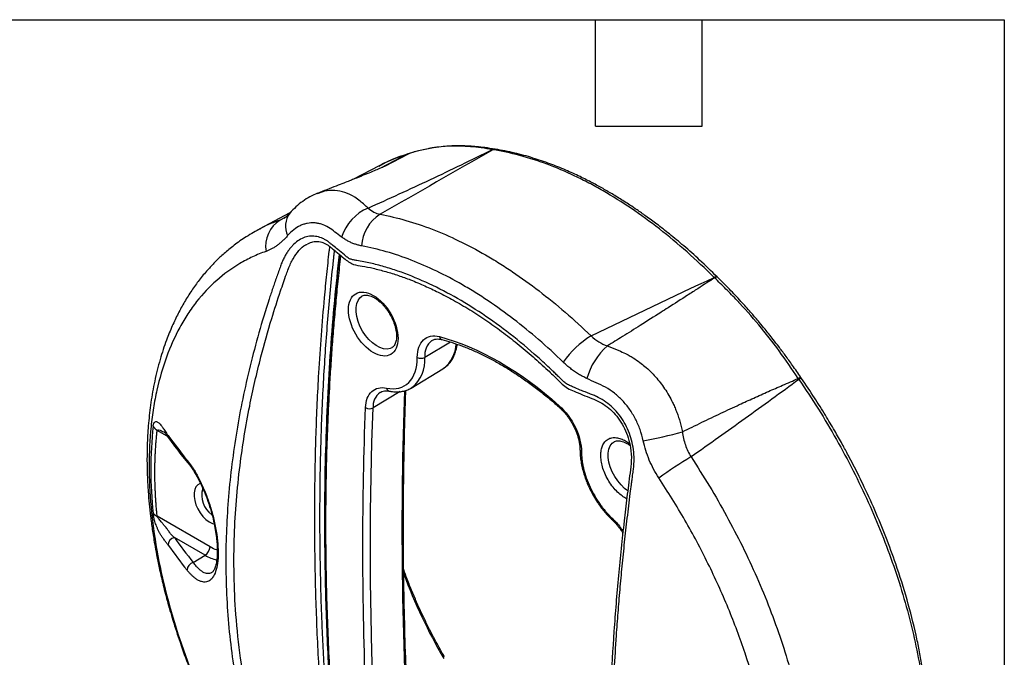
# Model space of a CAD drawing. Header units: millimetres. Extents: x 13 to 546, y 13 to 419.
# Tile 15 of 15: x 405 to 546, y 328 to 419. Entities that reach past the tile are written whole.
import ezdxf

# ---------------------------------------------------------------- set-up
doc = ezdxf.new("R2010")
doc.units = ezdxf.units.MM
doc.header["$LTSCALE"] = 2
doc.layers.add('TEXT', color=140, linetype='Continuous', lineweight=25)

msp = doc.modelspace()

# ---------------------------------------------------------------- linework, layer by layer
for p, q in [((460.854, 399.889), (456.917, 397.851)), ((457.552, 398.152), (460.955, 399.92)), ((473.343, 400.57), (473.276, 400.581)), ((457.139, 398.4), (456.718, 398.204)), ((456.719, 398.204), (453.09, 396.281)), ((443.985, 391.454), (439.572, 389.115)), ((443.364, 390.852), (442.597, 390.438)), ((443.283, 390.793), (442.597, 390.438)), ((446.503, 387.001), (446.596, 387.041)), ((505.133, 382.23), (505.056, 382.307)), ((466.925, 372.984), (463.255, 370.79)), ((464.289, 373.195), (464.332, 373.222)), ((458.582, 372.19), (458.54, 372.166)), ((461.316, 366.408), (465.855, 369.16)), ((517.115, 367.778), (517.011, 367.93)), ((459.718, 365.887), (455.86, 363.577)), ((456.876, 365.783), (456.932, 365.818)), ((426.445, 359.515), (425.011, 360.343)), ((432.56, 343.694), (425.005, 348.056)), ((431.872, 342.48), (427.466, 345.024)), ((430.171, 341.447), (431.872, 342.48))]:
    msp.add_line(p, q)
at = {"flags": 128}
for points in [[(460.854, 399.889), (460.999, 399.945), (461.017, 399.949)], [(461.138, 399.985), (461.1, 399.976), (460.955, 399.92)], [(504.611, 382.239), (504.741, 382.301), (504.855, 382.338), (504.951, 382.348), (505.025, 382.329), (505.055, 382.307)], [(505.133, 382.231), (505.102, 382.253), (505.027, 382.272), (504.931, 382.264), (504.816, 382.228), (504.687, 382.165)], [(458.54, 372.166), (458.314, 372.066), (457.863, 371.983), (457.366, 372.024), (456.839, 372.19), (456.299, 372.473), (455.764, 372.866), (455.25, 373.356), (454.774, 373.926), (454.351, 374.559), (453.996, 375.235), (453.718, 375.93), (453.529, 376.624), (453.432, 377.294), (453.432, 377.918), (453.529, 378.477), (453.718, 378.951), (453.996, 379.327), (454.261, 379.54)], [(465.949, 369.219), (465.925, 369.203), (465.855, 369.16)], [(460.365, 366.013), (460.208, 361.37), (460.089, 356.43), (460.017, 351.461), (459.993, 346.463), (460.017, 341.439), (460.089, 336.387), (460.208, 331.309), (460.376, 326.205)], [(461.405, 366.464), (461.387, 366.453), (461.316, 366.408)], [(455.86, 323.509), (455.692, 328.612), (455.573, 333.689), (455.501, 338.74), (455.477, 343.764), (455.501, 348.76), (455.573, 353.728), (455.692, 358.667), (455.86, 363.577)], [(492.276, 351.71), (491.826, 352.048), (491.312, 352.537), (490.836, 353.108), (490.414, 353.741), (490.058, 354.416), (489.781, 355.112), (489.591, 355.806), (489.494, 356.476), (489.494, 357.1), (489.591, 357.658), (489.781, 358.133), (490.058, 358.509), (490.323, 358.721)], [(431.19, 352.761), (431.154, 352.75), (430.817, 352.574), (430.551, 352.287), (430.368, 351.899), (430.274, 351.428), (430.274, 350.891), (430.368, 350.311), (430.551, 349.711), (430.817, 349.117), (431.154, 348.553), (431.548, 348.041), (431.984, 347.603), (432.444, 347.256), (432.908, 347.015), (433.153, 346.933)]]:
    msp.add_lwpolyline(points, dxfattribs=at)
for centre, radius, start, end in [((473.196, 399.994), 0.593, 82.34558, 119.20486), ((473.272, 399.978), 0.596, 83.15493, 119.17829), ((446.421, 389.577), 3.08, 143.10858, 206.24406), ((457.791, 385.936), 6.75, 112.81104, 162.10018), ((444.927, 386.683), 4.419, 121.81349, 189.50354), ((459.923, 386.436), 5.703, 122.2353, 176.95795), ((451.373, 385.537), 0.302, 184.95835, 238.85492), ((465.927, 371.067), 2.685, 127.57196, 185.91398), ((465.87, 373.815), 0.505, 186.73613, 251.47155), ((493.423, 363.145), 12.474, 120.83639, 146.15221), ((463.096, 372.881), 4.642, 307.9255, 357.70387), ((495.454, 365.373), 9.318, 130.83633, 165.15682), ((458.303, 370.35), 4.972, 308.60757, 5.07661), ((462.715, 371.805), 1.15, 242.55881, 298.01848), ((517.076, 367.256), 0.676, 95.46497, 130.06427), ((517.178, 367.074), 0.707, 95.13282, 128.43793), ((458.319, 366.473), 0.528, 188.62024, 253.61041), ((458.462, 363.715), 2.606, 127.49204, 183.03871), ((455.344, 364.558), 1.108, 239.99229, 297.72632), ((482.698, 363.774), 0.238, 154.59918, 220.08404), ((483.103, 354.718), 59.002, 173.91998, 186.08002), ((427.192, 359.549), 0.632, 174.98671, 216.04556), ((488.178, 404.778), 76.4, 216.24716, 219.57183), ((485.303, 412.568), 54.474, 279.70509, 285.75079), ((485.823, 357.574), 0.378, 186.44935, 245.61462), ((429.898, 356.047), 0.614, 174.39437, 218.7094), ((527.019, 312.289), 51.177, 120.15118, 126.29707), ((434.665, 351.006), 3.288, 162.20694, 235.81613), ((425.526, 349.38), 1.423, 219.83503, 248.51337), ((490.25, 347.664), 0.222, 150.98074, 215.86129), ((427.718, 343.896), 1.156, 102.58727, 177.55687), ((488.997, 388.337), 76.608, 215.41352, 218.79065), ((431.019, 343.766), 1.543, 303.54035, 357.32575), ((435.079, 347.861), 6.264, 239.20158, 255.57159), ((430.474, 340.298), 1.189, 104.759, 177.7623), ((533.738, 367.117), 78.394, 200.36212, 210.17496)]:
    msp.add_arc(centre, radius, start, end)
for points, knots in [([(455.174, 392.159), (458.138, 393.486), (461.104, 394.843), (467.02, 397.627), (469.97, 399.053), (472.907, 400.511)], [0, 0, 0, 0, 0.5, 0.5, 1, 1, 1, 1]), ([(456.743, 398.161), (457.182, 398.406), (458.475, 399.128), (459.908, 399.586), (460.854, 399.889)], [0, 0, 0, 0, 0.3397531, 1, 1, 1, 1]), ([(460.849, 399.887), (460.165, 399.671), (458.881, 399.264), (457.694, 398.675), (457.139, 398.4)], [0, 0, 0, 0, 0.53269377, 1, 1, 1, 1]), ([(472.907, 400.511), (472.378, 400.608), (471.853, 400.691), (470.814, 400.832), (470.297, 400.89), (468.755, 401.013), (467.739, 401.03), (464.74, 400.887), (462.797, 400.534), (460.955, 399.92)], [0, 0, 0, 0, 0.125, 0.125, 0.25, 0.25, 0.5, 0.5, 1, 1, 1, 1]), ([(463.743, 400.634), (463.435, 400.577), (462.547, 400.414), (461.694, 400.154), (461.138, 399.985)], [0, 0, 0, 0, 0.3471504, 1, 1, 1, 1]), ([(473.276, 400.581), (472.804, 400.657), (471.92, 400.798), (470.705, 400.933), (469.675, 401.011), (468.826, 401.045), (468.135, 401.053), (467.442, 401.044), (466.612, 401.01), (465.536, 400.919), (464.576, 400.805), (463.987, 400.684), (463.82, 400.649)], [0, 0, 0, 0, 0.1421166, 0.2663308, 0.3728321, 0.4614524, 0.5321173, 0.5913196, 0.6826781, 0.7999726, 0.943267, 1, 1, 1, 1]), ([(504.611, 382.239), (502.068, 384.774), (499.464, 387.079), (495.469, 390.195), (494.129, 391.17), (491.443, 392.989), (490.096, 393.833), (488.068, 395.001), (487.392, 395.374), (486.047, 396.08), (485.377, 396.415), (483.376, 397.366), (482.052, 397.928), (478.111, 399.399), (475.525, 400.097), (472.981, 400.499)], [0, 0, 0, 0, 0.25, 0.25, 0.375, 0.375, 0.5, 0.5, 0.5625, 0.5625, 0.625, 0.625, 0.75, 0.75, 1, 1, 1, 1]), ([(505.056, 382.307), (504.224, 383.118), (502.647, 384.656), (500.36, 386.686), (498.312, 388.392), (496.51, 389.798), (494.967, 390.937), (493.688, 391.834), (492.655, 392.529), (491.787, 393.093), (491.003, 393.587), (490.241, 394.053), (489.487, 394.499), (488.486, 395.073), (487.139, 395.807), (485.362, 396.703), (483.334, 397.628), (481.085, 398.532), (478.648, 399.359), (476.034, 400.084), (474.263, 400.404), (473.343, 400.57)], [0, 0, 0, 0, 0.0819535, 0.1553643, 0.2204384, 0.277231, 0.3255681, 0.3654427, 0.3968834, 0.4219919, 0.4462079, 0.4698224, 0.4928406, 0.5161762, 0.5627449, 0.6177362, 0.6811288, 0.7515176, 0.8279416, 0.9106436, 1, 1, 1, 1]), ([(457.562, 398.134), (457.548, 398.127), (457.517, 398.113), (457.404, 398.065), (457.229, 397.987), (457.016, 397.893), (456.651, 397.735), (456.007, 397.463), (455.193, 397.127), (454.486, 396.84), (453.994, 396.642), (453.531, 396.456), (453.044, 396.262), (452.43, 396.018), (451.603, 395.692), (450.521, 395.267), (449.266, 394.778), (448.37, 394.43), (447.921, 394.257)], [0, 0, 0, 0, 0.0626687, 0.1364067, 0.1733555, 0.2032031, 0.2331664, 0.3274867, 0.4282935, 0.475217, 0.5191538, 0.5592492, 0.5956048, 0.6419359, 0.7070604, 0.7916165, 0.8955842, 1, 1, 1, 1]), ([(447.93, 394.26), (447.566, 394.103), (446.839, 393.79), (445.807, 393.131), (444.833, 392.357), (444.248, 391.735), (443.958, 391.427)], [0, 0, 0, 0, 0.2521836, 0.5034695, 0.7532665, 1, 1, 1, 1]), ([(455.174, 392.159), (454.99, 392.316), (454.608, 392.641), (453.992, 393.178), (453.084, 393.854), (451.857, 394.43), (450.397, 394.714), (449.058, 394.657), (448.236, 394.338), (447.894, 394.206)], [0, 0, 0, 0, 0.0846202, 0.175075, 0.2867215, 0.4805428, 0.6709937, 0.8634945, 1, 1, 1, 1]), ([(443.958, 391.427), (443.796, 391.249), (443.482, 390.905), (443.23, 390.744), (443.108, 390.666)], [0, 0, 0, 0, 0.5151762, 1, 1, 1, 1]), ([(442.597, 390.438), (441.687, 390.108), (440.638, 389.727), (439.693, 389.161), (439.569, 389.086)], [0, 0, 0, 0, 0.8679668, 1, 1, 1, 1]), ([(451.368, 388.011), (451.05, 388.245), (450.735, 388.481), (450.11, 388.953), (449.799, 389.187), (449.161, 389.578), (448.832, 389.726), (448.325, 389.889), (448.154, 389.933), (447.813, 389.999), (447.642, 390.021), (447.133, 390.054), (446.795, 390.03), (446.289, 389.927), (446.12, 389.882), (445.788, 389.769), (445.624, 389.702), (445.141, 389.472), (444.829, 389.278), (444.226, 388.807), (443.934, 388.528), (443.659, 388.215)], [0, 0, 0, 0, 0.125, 0.125, 0.25, 0.25, 0.375, 0.375, 0.4375, 0.4375, 0.5, 0.5, 0.625, 0.625, 0.6875, 0.6875, 0.75, 0.75, 0.875, 0.875, 1, 1, 1, 1]), ([(456.882, 391.26), (459.326, 390.808), (461.803, 390.091), (466.823, 388.152), (469.365, 386.93), (472.587, 385.071), (473.233, 384.683), (474.517, 383.881), (475.156, 383.466), (477.068, 382.18), (478.334, 381.268), (482.105, 378.371), (484.585, 376.226), (487.029, 373.856)], [0, 0, 0, 0, 0.25, 0.25, 0.5, 0.5, 0.5625, 0.5625, 0.625, 0.625, 0.75, 0.75, 1, 1, 1, 1]), ([(439.558, 389.107), (438.859, 388.711), (437.527, 387.955), (435.827, 386.712), (434.435, 385.55), (433.274, 384.449), (432.134, 383.23), (431.024, 381.883), (429.924, 380.359), (428.916, 378.76), (427.983, 377.059), (427.117, 375.235), (426.24, 373.072), (425.377, 370.456), (424.632, 367.471), (424.09, 364.41), (423.75, 361.459), (423.576, 358.663), (423.535, 356.08), (423.588, 353.749), (423.703, 351.695), (423.858, 349.839), (424.052, 348.039), (424.305, 346.131), (424.597, 344.285), (424.932, 342.448), (425.311, 340.581), (425.81, 338.398), (426.453, 335.896), (427.268, 333.071), (428.289, 329.92), (429.552, 326.44), (431.089, 322.654), (432.76, 318.966), (434.514, 315.441), (436.309, 312.121), (438.316, 308.68), (439.793, 306.402), (440.552, 305.232)], [0, 0, 0, 0, 0.0307067, 0.0585248, 0.0835632, 0.1064892, 0.128198, 0.1536755, 0.178189, 0.2030915, 0.2275893, 0.25237, 0.2798784, 0.3157965, 0.354323, 0.3904395, 0.4242012, 0.455273, 0.4833518, 0.5081309, 0.5296776, 0.5480817, 0.5661684, 0.585577, 0.6068357, 0.622552, 0.6413416, 0.6631815, 0.6880696, 0.7160308, 0.7471276, 0.7814677, 0.8191579, 0.8597689, 0.8921234, 0.926196, 0.962103, 1, 1, 1, 1]), ([(434.818, 341.716), (434.818, 344.747), (435.078, 350.888), (436.049, 358.649), (437.209, 364.891), (438.264, 369.579), (439.519, 374.323), (440.566, 377.766), (441.261, 379.89), (441.524, 380.679), (441.793, 381.47), (442.068, 382.264), (442.35, 383.059), (442.574, 383.691), (442.747, 384.152), (442.865, 384.438), (442.988, 384.716), (443.118, 384.985), (443.253, 385.244), (443.394, 385.494), (443.542, 385.735), (443.746, 386.046), (444.018, 386.411), (444.479, 386.935), (445.103, 387.478), (445.913, 387.925), (446.764, 388.147), (447.634, 388.145), (448.355, 387.948), (448.919, 387.682), (449.334, 387.43), (449.649, 387.186), (449.915, 386.963), (450.276, 386.657), (450.901, 386.136), (451.516, 385.639), (451.969, 385.273), (452.182, 385.106), (452.395, 384.961), (452.61, 384.851), (452.836, 384.782), (453.073, 384.732), (453.322, 384.692), (453.803, 384.614), (454.528, 384.479), (455.818, 384.202), (457.446, 383.78), (460.07, 382.945), (463.401, 381.608), (467.441, 379.559), (471.485, 377.076), (475.485, 374.174), (478.435, 371.714), (480.372, 369.958), (481.178, 369.204), (481.82, 368.589), (482.211, 368.21), (482.53, 367.894), (482.769, 367.653), (483.018, 367.404), (483.344, 367.111), (483.702, 366.884), (484.073, 366.71), (484.639, 366.474), (485.344, 366.183), (486.105, 365.873), (486.679, 365.643), (487.212, 365.436), (487.976, 365.125), (488.897, 364.617), (489.924, 363.826), (490.841, 362.869), (491.631, 361.773), (492.273, 360.562), (492.75, 359.271), (493.062, 357.929), (493.197, 356.573), (493.17, 355.452), (493.085, 354.728), (493.024, 354.291), (492.964, 353.856), (492.885, 353.27), (492.775, 352.399), (492.54, 350.57), (492.208, 347.802), (491.822, 344.337), (491.476, 340.924), (491.166, 337.566), (490.893, 334.262), (490.491, 328.777), (490.085, 321.261), (489.866, 311.972), (489.944, 303.123), (490.32, 294.779), (490.996, 286.925), (491.732, 281.455), (492.324, 277.966), (492.588, 276.544), (492.809, 275.422), (492.938, 274.798), (493.025, 274.385), (493.071, 274.173), (493.113, 273.969), (493.157, 273.702), (493.183, 273.387), (493.171, 272.904), (493.05, 272.361), (492.729, 271.825), (492.242, 271.417), (491.588, 271.153), (490.79, 271.038), (489.86, 271.081), (488.828, 271.274), (487.901, 271.56), (487.134, 271.855), (486.367, 272.155), (485.582, 272.465), (484.823, 272.771), (484.338, 272.97), (483.984, 273.113), (483.705, 273.219), (483.447, 273.303), (483.191, 273.363), (482.943, 273.408), (482.619, 273.46), (482.05, 273.556), (480.91, 273.775), (478.615, 274.32), (475.278, 275.408), (471.198, 277.191), (467.083, 279.437), (462.948, 282.153), (458.862, 285.293), (455.849, 287.957), (454.045, 289.689), (453.47, 290.253), (453.142, 290.582), (452.897, 290.824), (452.657, 291.055), (452.431, 291.258), (452.205, 291.45), (451.959, 291.651), (451.684, 291.874), (451.392, 292.115), (450.907, 292.515), (450.425, 292.921), (449.999, 293.284), (449.716, 293.526), (449.238, 293.95), (448.479, 294.693), (447.534, 295.726), (446.586, 296.871), (445.663, 298.09), (444.797, 299.342), (444.011, 300.591), (443.33, 301.794), (442.847, 302.764), (442.559, 303.414), (442.389, 303.81), (442.174, 304.31), (440.815, 307.543), (438.661, 313.624), (436.447, 322.69), (435.115, 332.039), (434.818, 338.477), (434.818, 341.716)], [0, 0, 0, 0, 0.0306502, 0.0615132, 0.0766561, 0.0919525, 0.1074076, 0.1230268, 0.1255923, 0.1281648, 0.1307443, 0.1333307, 0.1359242, 0.1385248, 0.1395002, 0.1404686, 0.1414313, 0.1423897, 0.143345, 0.1442985, 0.1452517, 0.1462057, 0.1481329, 0.150059, 0.1538804, 0.157716, 0.16156, 0.1653909, 0.1692441, 0.1711742, 0.1731045, 0.1750547, 0.1757451, 0.1770152, 0.1803702, 0.1848518, 0.1858309, 0.186808, 0.1878577, 0.1887503, 0.189626, 0.1907209, 0.1917184, 0.1927167, 0.196684, 0.2006591, 0.2085096, 0.2164039, 0.2320827, 0.2478341, 0.2636005, 0.2792427, 0.2948962, 0.2988355, 0.3027724, 0.3047519, 0.3067299, 0.3075938, 0.3087187, 0.3097113, 0.3106898, 0.3126029, 0.3135577, 0.3145149, 0.3183463, 0.3206932, 0.3221793, 0.3240972, 0.3260112, 0.3298132, 0.3335764, 0.337368, 0.3411332, 0.3448909, 0.3486962, 0.3524555, 0.3562624, 0.360046, 0.3619517, 0.3625429, 0.3638564, 0.3657609, 0.367665, 0.3714728, 0.3817911, 0.3920332, 0.4022006, 0.4122947, 0.4223171, 0.4322692, 0.4627129, 0.4929133, 0.5230378, 0.5533182, 0.5831644, 0.6135534, 0.6211217, 0.6287433, 0.6325439, 0.6363631, 0.6373221, 0.6382681, 0.6392998, 0.6401734, 0.6420741, 0.6439773, 0.6477806, 0.6515536, 0.6553537, 0.6591217, 0.6629173, 0.6666979, 0.6704819, 0.6742829, 0.6761999, 0.6781178, 0.6819525, 0.6840943, 0.6857866, 0.6868768, 0.6877025, 0.688666, 0.6896488, 0.6906503, 0.6916601, 0.6936773, 0.6976994, 0.7057025, 0.7216067, 0.7375016, 0.7536388, 0.7696506, 0.7858485, 0.8019463, 0.806008, 0.8080433, 0.8090628, 0.8100788, 0.8110896, 0.8121027, 0.8130227, 0.8141658, 0.8155566, 0.8169476, 0.8183387, 0.8225158, 0.8239446, 0.8246049, 0.8266902, 0.8308794, 0.835072, 0.8392717, 0.8434584, 0.8476625, 0.8518487, 0.8560538, 0.8601983, 0.8625561, 0.8637357, 0.864915, 0.8684528, 0.9017243, 0.9342193, 0.9672376, 1, 1, 1, 1]), ([(443.659, 388.215), (443.597, 388.147), (443.475, 388.009), (443.289, 387.813), (443.103, 387.624), (442.915, 387.445), (442.725, 387.273), (442.535, 387.11), (442.343, 386.955), (442.085, 386.759), (441.759, 386.535), (441.364, 386.303), (440.967, 386.105), (440.701, 386.004), (440.568, 385.953)], [0, 0, 0, 0, 0.0633613, 0.1264468, 0.1892929, 0.2519361, 0.3144135, 0.3767626, 0.4390208, 0.501226, 0.626768, 0.7515259, 0.8758264, 1, 1, 1, 1]), ([(446.579, 387.067), (446.811, 387.167), (447.249, 387.356), (447.843, 387.388), (448.312, 387.324), (448.706, 387.206), (449.063, 387.049), (449.465, 386.817), (450.322, 386.139), (451.461, 385.15), (452.969, 383.987), (454.442, 383.878), (455.957, 383.523), (457.675, 383.095), (459.465, 382.529), (461.327, 381.85), (463.226, 381.057), (465.275, 380.09), (467.411, 378.966), (469.688, 377.631), (471.982, 376.139), (474.245, 374.523), (476.492, 372.778), (478.693, 370.928), (480.387, 369.397), (481.547, 368.291), (482.238, 367.633), (482.893, 366.94), (483.668, 366.317), (484.674, 365.92), (485.839, 365.423), (487.08, 364.934), (488.28, 364.448), (489.333, 363.759), (490.295, 362.89), (491.146, 361.829), (491.85, 360.609), (492.372, 359.271), (492.728, 357.735), (492.843, 356.033), (492.6, 354.267), (492.372, 352.525), (492.155, 350.793), (491.949, 349.088), (491.511, 345.323), (490.905, 339.449), (490.27, 331.593), (489.822, 323.844), (489.566, 316.319), (489.503, 309.05), (489.623, 302.45), (489.893, 296.493), (490.281, 291.134), (490.695, 287.077), (491.057, 284.173), (491.317, 282.29), (491.602, 280.417), (491.902, 278.632), (492.203, 276.985), (492.446, 275.769), (492.613, 274.951), (492.726, 274.467), (492.789, 274.042), (492.791, 273.664), (492.731, 273.305), (492.577, 272.951), (492.346, 272.768), (492.221, 272.67)], [0, 0, 0, 0, 0.00754967, 0.01421967, 0.01912208, 0.02262234, 0.02669482, 0.03035747, 0.03519033, 0.05290097, 0.06483547, 0.07477286, 0.08757644, 0.10283021, 0.11754686, 0.13158836, 0.14822173, 0.1634458, 0.18081652, 0.19919899, 0.21768874, 0.23553418, 0.25344488, 0.2719498, 0.28921565, 0.29525851, 0.30093611, 0.30640064, 0.3122196, 0.31889955, 0.32692596, 0.33589931, 0.34384361, 0.35130352, 0.358922, 0.36674516, 0.37465182, 0.38265035, 0.39073747, 0.40110057, 0.41146217, 0.42193458, 0.43219138, 0.44236292, 0.45245257, 0.49978429, 0.54886149, 0.59793288, 0.64701939, 0.69620976, 0.74530157, 0.78620748, 0.82711864, 0.86803292, 0.88337827, 0.89909145, 0.915602, 0.93173953, 0.94615381, 0.96009826, 0.96485339, 0.9696783, 0.97440724, 0.97892977, 0.98468244, 0.99173151, 1, 1, 1, 1]), ([(454.229, 386.739), (454.145, 386.755), (453.977, 386.788), (453.728, 386.85), (453.481, 386.922), (453.237, 387.003), (452.994, 387.094), (452.755, 387.196), (452.517, 387.307), (452.282, 387.428), (452.05, 387.558), (451.82, 387.699), (451.592, 387.849), (451.443, 387.957), (451.368, 388.011)], [0, 0, 0, 0, 0.0832639, 0.1663383, 0.2492839, 0.3321615, 0.4150322, 0.4979569, 0.5809961, 0.6642101, 0.7476588, 0.8314012, 0.9154958, 1, 1, 1, 1]), ([(440.568, 385.953), (439.913, 385.722), (439.274, 385.461), (438.026, 384.881), (437.417, 384.561), (435.645, 383.518), (434.54, 382.715), (432.481, 380.898), (431.526, 379.884), (430.206, 378.205), (429.785, 377.618), (428.982, 376.391), (428.598, 375.749), (427.511, 373.75), (426.878, 372.334), (425.789, 369.34), (425.332, 367.763), (424.781, 365.274), (424.619, 364.424), (424.341, 362.683), (424.224, 361.791), (423.944, 359.06), (423.852, 357.191), (423.853, 353.357), (423.945, 351.391), (424.315, 347.365), (424.593, 345.302), (425.339, 341.085), (425.8, 338.967), (426.894, 334.713), (427.526, 332.577), (428.961, 328.288), (429.765, 326.134), (431.547, 321.81), (432.509, 319.68), (435.603, 313.383), (437.941, 309.306), (440.563, 305.357)], [0, 0, 0, 0, 0.03125, 0.03125, 0.0625, 0.0625, 0.125, 0.125, 0.1875, 0.1875, 0.21875, 0.21875, 0.25, 0.25, 0.3125, 0.3125, 0.375, 0.375, 0.40625, 0.40625, 0.4375, 0.4375, 0.5, 0.5, 0.5625, 0.5625, 0.625, 0.625, 0.6875, 0.6875, 0.75, 0.75, 0.8125, 0.8125, 0.875, 0.875, 1, 1, 1, 1]), ([(443.763, 383.482), (443.865, 383.732), (444.068, 384.23), (444.549, 385.14), (445.257, 386.087), (445.937, 386.767), (446.337, 386.931), (446.381, 386.949)], [0, 0, 0, 0, 0.1611991, 0.3213839, 0.6422364, 0.9606802, 1, 1, 1, 1]), ([(492.349, 276.271), (492.288, 276.305), (491.858, 276.547), (491.06, 277.002), (489.961, 277.688), (488.873, 278.107), (487.864, 278.213), (486.073, 278.594), (483.49, 279.266), (480.062, 280.53), (476.577, 282.14), (473.067, 284.094), (470.075, 286.046), (467.62, 287.836), (465.694, 289.344), (463.796, 290.938), (461.924, 292.601), (460.114, 294.365), (458.248, 296.091), (456.63, 296.881), (455.353, 297.61), (454.4, 298.237), (453.462, 299.062), (452.55, 300.063), (451.709, 301.213), (450.983, 302.463), (450.401, 303.75), (449.936, 305.15), (449.671, 306.628), (449.55, 308.159), (449.389, 309.725), (449.246, 311.288), (449.106, 312.849), (448.748, 317.008), (448.257, 323.73), (447.791, 332.936), (447.541, 342.035), (447.506, 351.016), (447.688, 359.868), (448.12, 369.336), (448.644, 376.343), (449.084, 380.999), (449.248, 382.664), (449.43, 384.315), (449.553, 385.655), (449.673, 386.401), (449.707, 386.616)], [0, 0, 0, 0, 0.0015854, 0.0111851, 0.0207757, 0.0301491, 0.0395919, 0.0490668, 0.0790033, 0.1092144, 0.1395964, 0.1700461, 0.2004679, 0.2174943, 0.2344608, 0.2513502, 0.2681445, 0.284823, 0.3013157, 0.3182048, 0.3265648, 0.3345889, 0.3429741, 0.3516507, 0.3604867, 0.36935, 0.3781015, 0.3866084, 0.3974112, 0.4085161, 0.4196955, 0.4308779, 0.4420631, 0.4532512, 0.5204286, 0.5876751, 0.6549648, 0.7222715, 0.7895696, 0.8568326, 0.9414925, 0.9547846, 0.968073, 0.9813572, 0.9946371, 1, 1, 1, 1]), ([(450.326, 386.118), (450.309, 385.969), (450.282, 385.734), (450.246, 385.413), (450.218, 385.154), (450.189, 384.894), (449.867, 381.956), (449.326, 376.285), (448.738, 367.765), (448.362, 359.109), (448.2, 350.322), (448.249, 341.41), (448.498, 332.859), (448.907, 324.698), (449.42, 317.26), (449.881, 311.915), (450.189, 308.708), (450.324, 307.349), (450.456, 305.983), (450.824, 304.596), (451.351, 303.274), (451.993, 302.055), (452.758, 300.915), (453.619, 299.888), (454.548, 299.008), (455.538, 298.297), (456.508, 297.773), (457.668, 297.078), (458.981, 296.427), (460.425, 295.011), (461.835, 293.644), (463.291, 292.312), (464.747, 291.04), (466.216, 289.823), (467.695, 288.66), (469.723, 287.151), (472.308, 285.395), (475.441, 283.542), (478.564, 281.96), (481.664, 280.65), (484.722, 279.64), (487.138, 279.022), (488.878, 278.777), (490.089, 278.441), (491.196, 277.729), (491.892, 277.334), (492.173, 277.175)], [0, 0, 0, 0, 0.0036412, 0.0057578, 0.0078736, 0.0099886, 0.0121028, 0.0797327, 0.1473558, 0.2149958, 0.2825914, 0.3501941, 0.4178558, 0.4746904, 0.5314877, 0.581493, 0.5913209, 0.6011444, 0.6109753, 0.6208927, 0.6294007, 0.6379407, 0.6464622, 0.6549907, 0.6635289, 0.6720447, 0.6811569, 0.689086, 0.7026897, 0.7153675, 0.728875, 0.7421003, 0.7553214, 0.7685284, 0.7817268, 0.7949479, 0.8225672, 0.8500884, 0.8775146, 0.9050077, 0.9324908, 0.9599485, 0.9709854, 0.981613, 0.9925932, 1, 1, 1, 1]), ([(483.063, 370.093), (480.726, 372.359), (478.354, 374.412), (474.746, 377.183), (473.536, 378.055), (471.707, 379.285), (471.095, 379.681), (469.868, 380.449), (469.25, 380.82), (466.17, 382.597), (463.737, 383.766), (458.936, 385.621), (456.566, 386.307), (454.229, 386.739)], [0, 0, 0, 0, 0.25, 0.25, 0.375, 0.375, 0.4375, 0.4375, 0.5, 0.5, 0.75, 0.75, 1, 1, 1, 1]), ([(451.073, 385.51), (450.996, 384.82), (450.852, 383.52), (450.661, 381.679), (450.502, 380.073), (450.372, 378.702), (450.267, 377.549), (450.071, 375.313), (449.698, 370.625), (449.288, 363.644), (449.008, 355.559), (448.898, 346.965), (449.009, 337.523), (449.309, 329.636), (449.61, 324.15), (449.795, 321.213), (449.955, 318.907), (450.089, 317.102), (450.206, 315.596), (450.357, 313.735), (450.546, 311.518), (450.779, 308.942), (450.958, 307.101), (451.054, 306.122)], [0, 0, 0, 0, 0.0278665, 0.0525308, 0.0739914, 0.0922475, 0.1072983, 0.1199676, 0.1811636, 0.2928157, 0.392505, 0.4921945, 0.619069, 0.7459417, 0.7831594, 0.8196799, 0.8529399, 0.8668873, 0.8850363, 0.9074227, 0.9340461, 0.9649057, 1, 1, 1, 1]), ([(451.011, 385.511), (450.777, 383.32), (450.297, 378.82), (449.743, 371.926), (449.315, 364.809), (449.049, 357.578), (448.925, 352.008), (448.939, 348.838), (448.942, 348.153)], [0, 0, 0, 0, 0.18169677, 0.37328616, 0.56206919, 0.75458506, 0.947003, 1, 1, 1, 1]), ([(451.217, 385.278), (451.158, 384.745), (451.04, 383.681), (450.871, 382.085), (450.71, 380.494), (450.557, 378.908), (450.412, 377.328), (450.275, 375.753), (450.145, 374.183), (450.024, 372.619), (449.911, 371.06), (449.805, 369.507), (449.707, 367.959), (449.462, 363.727), (449.172, 356.741), (449.036, 346.882), (449.168, 336.867), (449.475, 329.001), (449.791, 323.364), (450.009, 320), (450.258, 316.578), (450.538, 313.097), (450.849, 309.559), (451.08, 307.175), (451.196, 305.975)], [0, 0, 0, 0, 0.021579, 0.0430208, 0.0643257, 0.0854942, 0.1065268, 0.127424, 0.1481864, 0.1688143, 0.1893084, 0.2096692, 0.2298972, 0.2499929, 0.3750365, 0.4999963, 0.6249217, 0.7500022, 0.7903165, 0.8311661, 0.8725552, 0.914488, 0.9569683, 1, 1, 1, 1]), ([(452.577, 292.666), (452.507, 292.724), (452.225, 292.952), (451.749, 293.344), (451.266, 293.748), (450.864, 294.087), (450.512, 294.385), (450.167, 294.688), (449.746, 295.088), (449.175, 295.661), (448.364, 296.552), (447.457, 297.645), (446.568, 298.809), (445.945, 299.698), (445.555, 300.284), (445.365, 300.574), (445.174, 300.875), (444.98, 301.187), (444.786, 301.508), (444.593, 301.837), (444.404, 302.171), (444.219, 302.508), (444.04, 302.847), (443.867, 303.188), (443.702, 303.541), (443.538, 303.916), (443.37, 304.313), (443.195, 304.723), (443.019, 305.145), (442.84, 305.58), (442.658, 306.028), (442.474, 306.489), (442.288, 306.963), (442.101, 307.45), (441.911, 307.951), (440.213, 312.515), (437.791, 321.022), (436.068, 333.459), (435.854, 344.787), (436.657, 354.783), (438.041, 363.312), (439.648, 370.338), (441.195, 375.836), (442.461, 379.781), (443.284, 382.157), (443.666, 383.216), (443.763, 383.482)], [0, 0, 0, 0, 0.0031284, 0.0125016, 0.0213102, 0.0250045, 0.0307992, 0.0375042, 0.0410572, 0.0500355, 0.0625894, 0.0751566, 0.0876767, 0.1002848, 0.1032632, 0.1063656, 0.1095984, 0.1129708, 0.1164994, 0.1201722, 0.1239663, 0.1278648, 0.131873, 0.1360028, 0.1403906, 0.1450749, 0.1499983, 0.1550248, 0.1601936, 0.1655046, 0.1709581, 0.1765541, 0.1822927, 0.1881741, 0.1941985, 0.200366, 0.352469, 0.4883881, 0.6086818, 0.7121138, 0.7994886, 0.8711965, 0.9272796, 0.967581, 0.9918365, 1, 1, 1, 1]), ([(504.687, 382.165), (504.317, 381.926), (503.517, 381.41), (502.232, 380.581), (500.389, 379.395), (498.623, 378.264), (496.367, 376.824), (494.188, 375.443), (491.645, 373.843), (490.08, 372.87), (489.36, 372.423)], [0, 0, 0, 0, 0.0718025, 0.155153, 0.2500027, 0.430935, 0.5000046, 0.6917962, 0.8583885, 1, 1, 1, 1]), ([(516.64, 367.774), (514.894, 370.459), (513.006, 373.024), (510, 376.633), (508.967, 377.799), (507.38, 379.482), (506.845, 380.031), (505.771, 381.111), (505.231, 381.642), (504.687, 382.165)], [0, 0, 0, 0, 0.5, 0.5, 0.75, 0.75, 0.875, 0.875, 1, 1, 1, 1]), ([(517.011, 367.93), (516.62, 368.501), (515.888, 369.572), (514.829, 371.038), (513.906, 372.273), (513.125, 373.285), (512.476, 374.106), (511.812, 374.928), (511, 375.911), (509.916, 377.178), (508.571, 378.686), (506.952, 380.415), (505.767, 381.597), (505.133, 382.23)], [0, 0, 0, 0, 0.10887184, 0.20405695, 0.28551806, 0.35325495, 0.40727858, 0.45250444, 0.52229937, 0.61199404, 0.72158084, 0.85091025, 1, 1, 1, 1]), ([(452.35, 377.608), (452.35, 376.522), (452.724, 375.265), (454.053, 372.962), (454.955, 372.011), (456.835, 370.925), (457.737, 370.836), (459.066, 371.604), (459.44, 372.429), (459.44, 374.601), (459.066, 375.857), (457.737, 378.16), (456.835, 379.112), (454.955, 380.198), (454.053, 380.287), (452.724, 379.519), (452.35, 378.693), (452.35, 377.608)], [0, 0, 0, 0, 0.125, 0.125, 0.25, 0.25, 0.375, 0.375, 0.5, 0.5, 0.625, 0.625, 0.75, 0.75, 0.875, 0.875, 1, 1, 1, 1]), ([(454.27, 379.536), (454.289, 379.551), (454.385, 379.624), (454.584, 379.679), (454.889, 379.705), (455.227, 379.658), (455.6, 379.542), (455.998, 379.352), (456.406, 379.093), (456.808, 378.774), (457.185, 378.415), (457.503, 378.06), (457.78, 377.71), (458.035, 377.35), (458.197, 377.082), (458.283, 376.94)], [0, 0, 0, 0, 0.0282386, 0.1366813, 0.2287737, 0.3166047, 0.4030203, 0.4888219, 0.5740961, 0.6581567, 0.738449, 0.8129863, 0.8682926, 0.9303944, 1, 1, 1, 1]), ([(458.283, 376.94), (458.398, 376.728), (458.561, 376.429), (458.757, 375.976), (458.904, 375.591), (459.041, 375.138), (459.144, 374.68), (459.208, 374.227), (459.227, 373.795), (459.203, 373.397), (459.138, 373.043), (459.035, 372.739), (458.898, 372.49), (458.744, 372.3), (458.622, 372.224), (458.564, 372.187)], [0, 0, 0, 0, 0.1030871, 0.145004, 0.2139242, 0.2844721, 0.3589731, 0.4353078, 0.5126586, 0.5905442, 0.6689795, 0.7485271, 0.8306885, 0.9189221, 1, 1, 1, 1]), ([(462.186, 370.784), (462.186, 371.878), (462.497, 372.762), (463.648, 373.836), (464.455, 373.997), (465.369, 373.756)], [0, 0, 0, 0, 0.5, 0.5, 1, 1, 1, 1]), ([(464.304, 373.197), (464.321, 373.21), (464.439, 373.303), (464.684, 373.383), (465.058, 373.432), (465.396, 373.414), (465.627, 373.351), (465.712, 373.328)], [0, 0, 0, 0, 0.0505914, 0.3635091, 0.6184384, 0.8597054, 1, 1, 1, 1]), ([(465.709, 373.333), (466.156, 373.21), (467.096, 372.951), (468.551, 372.442), (470.063, 371.834), (471.587, 371.134), (473.118, 370.346), (474.652, 369.472), (476.186, 368.512), (477.716, 367.47), (479.238, 366.35), (480.747, 365.146), (481.84, 364.232), (482.423, 363.7), (482.513, 363.617)], [0, 0, 0, 0, 0.0821623, 0.1724433, 0.2626711, 0.3528611, 0.4430223, 0.5331591, 0.6232739, 0.7133647, 0.803425, 0.8934435, 0.9834026, 1, 1, 1, 1]), ([(465.956, 369.24), (466.066, 369.31), (466.371, 369.505), (466.779, 369.925), (467.18, 370.476), (467.496, 371.088), (467.73, 371.77), (467.863, 372.297), (467.894, 372.607), (467.899, 372.654)], [0, 0, 0, 0, 0.10251745, 0.28557633, 0.45388923, 0.62429104, 0.79616705, 0.96863632, 1, 1, 1, 1]), ([(489.36, 372.423), (489.514, 372.36), (489.827, 372.232), (490.302, 372.042), (490.776, 371.853), (491.399, 371.593), (491.963, 371.335), (492.558, 371.018), (493.179, 370.653), (493.937, 370.134), (494.762, 369.477), (495.52, 368.787), (496.497, 367.76), (497.605, 366.316), (498.454, 364.834), (498.969, 363.723), (499.241, 363.064), (499.493, 362.375), (499.721, 361.656), (499.925, 360.909), (500.034, 360.398), (500.09, 360.14)], [0, 0, 0, 0, 0.0307116, 0.0622762, 0.0941031, 0.1245263, 0.1865715, 0.2081284, 0.248536, 0.3180309, 0.3736187, 0.4365366, 0.4987323, 0.6210814, 0.7490212, 0.7880844, 0.8282337, 0.8694699, 0.9118216, 0.9553204, 1, 1, 1, 1]), ([(457.797, 366.394), (459.07, 366.125), (460.182, 366.406), (461.76, 367.985), (462.186, 369.242), (462.186, 370.784)], [0, 0, 0, 0, 0.5, 0.5, 1, 1, 1, 1]), ([(486.446, 367.761), (486.343, 367.809), (486.138, 367.906), (485.834, 368.063), (485.535, 368.228), (485.241, 368.401), (484.951, 368.583), (484.667, 368.773), (484.387, 368.972), (484.112, 369.179), (483.842, 369.394), (483.578, 369.619), (483.317, 369.851), (483.148, 370.012), (483.063, 370.093)], [0, 0, 0, 0, 0.0845042, 0.1685988, 0.2523412, 0.3357899, 0.4190039, 0.5020431, 0.5849678, 0.6678385, 0.7507161, 0.8336617, 0.9167361, 1, 1, 1, 1]), ([(494.486, 358.874), (494.368, 359.413), (494.215, 359.949), (493.843, 360.983), (493.624, 361.483), (493.248, 362.21), (493.115, 362.448), (492.832, 362.916), (492.682, 363.145), (492.215, 363.809), (491.879, 364.223), (491.336, 364.798), (491.148, 364.982), (490.761, 365.336), (490.561, 365.507), (489.951, 365.989), (489.533, 366.272), (488.665, 366.75), (488.22, 366.952), (487.331, 367.355), (486.887, 367.557), (486.446, 367.761)], [0, 0, 0, 0, 0.125, 0.125, 0.25, 0.25, 0.3125, 0.3125, 0.375, 0.375, 0.5, 0.5, 0.5625, 0.5625, 0.625, 0.625, 0.75, 0.75, 0.875, 0.875, 1, 1, 1, 1]), ([(500.09, 360.14), (500.555, 360.369), (501.477, 360.825), (502.857, 361.497), (504.219, 362.154), (505.566, 362.795), (506.897, 363.421), (508.463, 364.148), (510.288, 364.98), (512.349, 365.903), (514.466, 366.834), (515.894, 367.451), (516.64, 367.774)], [0, 0, 0, 0, 0.0868086, 0.1722109, 0.2562182, 0.3388418, 0.4200936, 0.4999855, 0.6242416, 0.7499884, 0.8691549, 1, 1, 1, 1]), ([(516.738, 367.628), (515.45, 366.684), (512.899, 364.816), (509.074, 362.045), (505.224, 359.289), (502.63, 357.467), (501.314, 356.542)], [0, 0, 0, 0, 0.25249388, 0.50000233, 0.74616211, 1, 1, 1, 1]), ([(516.738, 367.628), (517.677, 366.228), (519.554, 363.428), (522.137, 359.056), (524.524, 354.603), (526.687, 350.085), (528.627, 345.521), (530.336, 340.917), (531.8, 336.308), (533.009, 331.733), (533.953, 327.227), (534.632, 322.794), (535.042, 318.459), (535.178, 314.26), (535.037, 310.233), (534.625, 306.389), (533.943, 302.735), (532.99, 299.309), (531.777, 296.138), (530.315, 293.237), (528.606, 290.607), (526.648, 288.288), (524.789, 286.504), (523.507, 285.634), (523.03, 285.31)], [0, 0, 0, 0, 0.0466151, 0.0932269, 0.1397053, 0.1858405, 0.2319049, 0.278174, 0.3247436, 0.370989, 0.4170631, 0.4632262, 0.5097347, 0.5561279, 0.6022304, 0.6483154, 0.6946661, 0.7412058, 0.7873774, 0.8334353, 0.8796555, 0.9262184, 0.9725138, 1, 1, 1, 1]), ([(522.232, 284.729), (522.805, 285.11), (523.886, 285.827), (525.288, 287.001), (526.438, 288.1), (527.373, 289.11), (528.155, 290.045), (528.819, 290.916), (529.482, 291.86), (530.202, 292.987), (531.005, 294.405), (531.795, 296.009), (532.519, 297.719), (533.219, 299.65), (533.85, 301.761), (534.42, 304.189), (534.886, 306.839), (535.223, 309.762), (535.398, 312.753), (535.418, 315.595), (535.329, 318.053), (535.176, 320.257), (534.972, 322.35), (534.691, 324.551), (534.346, 326.755), (533.947, 328.916), (533.292, 332.016), (532.246, 336.118), (530.768, 340.819), (529.196, 345.103), (527.617, 348.931), (526.252, 351.914), (525.2, 354.065), (524.515, 355.419), (523.766, 356.851), (522.885, 358.476), (521.8, 360.395), (520.48, 362.616), (518.91, 365.126), (517.737, 366.859), (517.115, 367.778)], [0, 0, 0, 0, 0.0309477, 0.0582812, 0.0820271, 0.1023011, 0.12035, 0.1364576, 0.1506498, 0.1706847, 0.1940132, 0.2195314, 0.2445908, 0.2690044, 0.3003955, 0.3292686, 0.3625292, 0.3983676, 0.4331103, 0.4650978, 0.492935, 0.5130391, 0.5356283, 0.5590376, 0.5816819, 0.6036002, 0.6250583, 0.6757054, 0.7267095, 0.7651409, 0.8034176, 0.8412878, 0.8551863, 0.868923, 0.8827304, 0.8992665, 0.9192976, 0.9427529, 0.9696318, 1, 1, 1, 1]), ([(454.79, 363.598), (454.829, 364.596), (455.139, 365.399), (456.214, 366.399), (456.954, 366.571), (457.797, 366.394)], [0, 0, 0, 0, 0.5, 0.5, 1, 1, 1, 1]), ([(456.895, 365.786), (456.915, 365.802), (457.036, 365.898), (457.284, 365.98), (457.659, 366.027), (457.954, 366.017), (458.137, 365.969), (458.176, 365.959)], [0, 0, 0, 0, 0.0645602, 0.3999025, 0.6731008, 0.9316578, 1, 1, 1, 1]), ([(458.172, 365.974), (458.331, 365.942), (458.712, 365.863), (459.303, 365.838), (459.943, 365.889), (460.56, 366.044), (461.057, 366.241), (461.322, 366.424), (461.411, 366.485)], [0, 0, 0, 0, 0.13472131, 0.3227131, 0.5122281, 0.70418488, 0.90035799, 1, 1, 1, 1]), ([(460.589, 326.505), (460.582, 326.669), (460.481, 329.04), (460.359, 333.58), (460.231, 340.119), (460.191, 346.609), (460.227, 353.057), (460.352, 359.453), (460.467, 363.788), (460.564, 365.975), (460.568, 366.063)], [0, 0, 0, 0, 0.0121885, 0.1756072, 0.3390602, 0.5025464, 0.6660647, 0.8296144, 0.9931947, 1, 1, 1, 1]), ([(482.484, 363.876), (483.398, 363.061), (484.205, 361.969), (485.355, 359.566), (485.667, 358.323), (485.667, 357.229)], [0, 0, 0, 0, 0.5, 0.5, 1, 1, 1, 1]), ([(482.514, 363.618), (482.538, 363.599), (482.709, 363.456), (483.012, 363.144), (483.378, 362.73), (483.69, 362.327), (483.987, 361.907), (484.177, 361.591), (484.284, 361.414)], [0, 0, 0, 0, 0.0349538, 0.2588366, 0.4707721, 0.623928, 0.7892167, 1, 1, 1, 1]), ([(424.433, 360.967), (424.437, 360.999), (424.446, 361.063), (424.462, 361.15), (424.481, 361.23), (424.504, 361.302), (424.53, 361.367), (424.559, 361.424), (424.621, 361.518), (424.734, 361.604), (424.899, 361.615), (425.073, 361.556), (425.25, 361.432), (425.448, 361.238), (425.683, 360.931), (425.98, 360.48), (426.278, 360.012), (426.485, 359.716), (426.563, 359.605)], [0, 0, 0, 0, 0.0200243, 0.0398666, 0.0596477, 0.0794899, 0.0995141, 0.119838, 0.1405739, 0.217478, 0.3037246, 0.3760596, 0.451304, 0.5306905, 0.6263176, 0.7475667, 0.9048505, 1, 1, 1, 1]), ([(424.433, 360.967), (424.452, 360.935), (424.487, 360.873), (424.548, 360.786), (424.61, 360.707), (424.673, 360.636), (424.734, 360.573), (424.793, 360.518), (424.847, 360.47), (424.896, 360.429), (424.94, 360.395), (424.978, 360.367), (425, 360.35), (425.011, 360.343)], [0, 0, 0, 0, 0.140735, 0.2720221, 0.393541, 0.5050656, 0.6064491, 0.6976094, 0.7785146, 0.84917, 0.9096055, 0.9598652, 1, 1, 1, 1]), ([(425.005, 348.056), (424.983, 348.282), (424.939, 348.735), (424.882, 349.41), (424.831, 350.083), (424.788, 350.752), (424.752, 351.418), (424.723, 352.081), (424.701, 352.741), (424.687, 353.397), (424.68, 354.049), (424.68, 354.697), (424.687, 355.342), (424.702, 355.982), (424.724, 356.619), (424.753, 357.251), (424.79, 357.879), (424.834, 358.502), (424.885, 359.121), (424.943, 359.735), (424.988, 360.14), (425.011, 360.343)], [0, 0, 0, 0, 0.0523768, 0.1047821, 0.1572159, 0.2096781, 0.2621688, 0.3146878, 0.3672352, 0.4198109, 0.4724148, 0.5250469, 0.5777073, 0.6303957, 0.6831123, 0.735857, 0.7886297, 0.8414304, 0.894259, 0.9471156, 1, 1, 1, 1]), ([(425.011, 360.343), (425.021, 360.355), (425.05, 360.389), (425.119, 360.409), (425.305, 360.405), (425.595, 360.291), (425.926, 360.145), (426.099, 360.049), (426.173, 360.008)], [0, 0, 0, 0, 0.0383377, 0.1075109, 0.1940626, 0.5224454, 0.7938077, 1, 1, 1, 1]), ([(484.284, 361.414), (484.414, 361.176), (484.597, 360.841), (484.824, 360.334), (484.997, 359.9), (485.165, 359.387), (485.301, 358.862), (485.395, 358.334), (485.444, 357.887), (485.442, 357.634), (485.441, 357.539)], [0, 0, 0, 0, 0.1833998, 0.2579282, 0.3807205, 0.5067918, 0.6403736, 0.7777619, 0.9174669, 1, 1, 1, 1]), ([(426.134, 360.018), (426.137, 360.002), (426.144, 359.972), (426.253, 359.802), (426.423, 359.541), (426.58, 359.32), (426.67, 359.193)], [0, 0, 0, 0, 0.2117808, 0.4078533, 0.6603938, 1, 1, 1, 1]), ([(426.693, 359.186), (426.959, 358.818), (427.793, 357.668), (428.71, 356.494), (429.392, 355.698), (429.421, 355.663)], [0, 0, 0, 0, 0.3099504, 0.9703126, 1, 1, 1, 1]), ([(488.413, 356.789), (488.424, 357.04), (488.448, 357.541), (488.648, 358.187), (488.972, 358.727), (489.433, 359.115), (489.907, 359.286), (490.324, 359.327), (490.744, 359.305), (491.289, 359.173), (491.927, 358.882), (492.338, 358.584), (492.528, 358.446)], [0, 0, 0, 0, 0.1087596, 0.2175494, 0.3341314, 0.4531874, 0.5722434, 0.6305788, 0.688975, 0.7977194, 0.9065249, 1, 1, 1, 1]), ([(500.09, 360.14), (500.168, 359.485), (500.309, 358.858), (500.715, 357.656), (500.982, 357.08), (501.314, 356.542)], [0, 0, 0, 0, 0.5, 0.5, 1, 1, 1, 1]), ([(485.454, 357.532), (485.452, 357.465), (485.441, 357.129), (485.496, 356.49), (485.617, 355.63), (485.808, 354.768), (486.051, 353.934), (486.321, 353.177), (486.596, 352.517), (486.933, 351.787), (487.211, 351.284), (487.39, 350.961)], [0, 0, 0, 0, 0.0328812, 0.1662701, 0.2982887, 0.4281377, 0.5539012, 0.6696377, 0.7654689, 0.8494598, 1, 1, 1, 1]), ([(490.332, 358.718), (490.352, 358.733), (490.448, 358.805), (490.646, 358.86), (490.951, 358.886), (491.29, 358.84), (491.663, 358.724), (492.06, 358.531), (492.375, 358.341), (492.553, 358.197), (492.594, 358.164)], [0, 0, 0, 0, 0.0470832, 0.2278938, 0.3814429, 0.5278867, 0.6719706, 0.8150308, 0.9572116, 1, 1, 1, 1]), ([(496.724, 353.536), (496.182, 354.352), (495.725, 355.215), (494.982, 356.997), (494.693, 357.92), (494.486, 358.874)], [0, 0, 0, 0, 0.5, 0.5, 1, 1, 1, 1]), ([(429.286, 356.107), (429.333, 356.05), (429.425, 355.937), (429.565, 355.756), (429.704, 355.568), (429.842, 355.372), (429.981, 355.169), (430.211, 354.817), (430.531, 354.292), (430.932, 353.559), (431.319, 352.775), (431.813, 351.667), (432.381, 350.18), (432.954, 348.295), (433.387, 346.385), (433.66, 344.527), (433.754, 342.809), (433.663, 341.312), (433.393, 340.104), (432.96, 339.233), (432.389, 338.726), (431.82, 338.614), (431.325, 338.705), (430.937, 338.864), (430.536, 339.108), (430.171, 339.399), (429.847, 339.707), (429.567, 340.004), (429.38, 340.231), (429.286, 340.344)], [0, 0, 0, 0, 0.01042, 0.020825, 0.0312242, 0.0416272, 0.0520433, 0.0624819, 0.0937894, 0.1250589, 0.1562673, 0.1873738, 0.2499359, 0.3120959, 0.3746929, 0.4369306, 0.4994605, 0.5620204, 0.6243589, 0.686994, 0.7495176, 0.8119384, 0.8432455, 0.8746625, 0.9058277, 0.9370373, 0.9580513, 0.9790132, 1, 1, 1, 1]), ([(485.667, 357.229), (485.667, 357.145), (485.669, 356.978), (485.68, 356.723), (485.698, 356.466), (485.724, 356.205), (485.757, 355.941), (485.797, 355.675), (485.844, 355.405), (485.899, 355.133), (486.038, 354.518), (486.323, 353.547), (486.859, 352.232), (487.526, 350.952), (488.151, 349.992), (488.649, 349.323), (488.985, 348.906), (489.331, 348.508), (489.687, 348.127), (489.932, 347.89), (490.055, 347.771)], [0, 0, 0, 0, 0.0272264, 0.0543425, 0.08138, 0.1083707, 0.1353465, 0.1623394, 0.1893816, 0.2165047, 0.2437402, 0.3718528, 0.5000129, 0.6281255, 0.7562856, 0.8052073, 0.8538534, 0.9024098, 0.9510634, 1, 1, 1, 1]), ([(492.129, 350.569), (492.072, 350.595), (491.8, 350.717), (491.295, 351.086), (490.635, 351.677), (490, 352.427), (489.433, 353.285), (488.972, 354.206), (488.645, 355.128), (488.448, 356.005), (488.424, 356.533), (488.413, 356.789)], [0, 0, 0, 0, 0.0300678, 0.1430804, 0.2628625, 0.3876244, 0.5150339, 0.6424434, 0.7672053, 0.8869873, 1, 1, 1, 1]), ([(501.314, 356.542), (502.206, 355.159), (503.983, 352.404), (506.426, 348.126), (508.691, 343.774), (510.757, 339.335), (512.609, 334.843), (514.23, 330.338), (515.614, 325.854), (516.76, 321.396), (517.661, 316.979), (518.307, 312.642), (518.697, 308.419), (518.833, 304.33), (518.709, 300.377), (518.323, 296.589), (517.679, 292.999), (516.783, 289.633), (515.641, 286.496), (514.252, 283.595), (512.625, 280.963), (510.782, 278.609), (508.721, 276.572), (507.029, 275.172), (505.96, 274.561), (505.715, 274.421)], [0, 0, 0, 0, 0.0450396, 0.0897371, 0.1343811, 0.1792238, 0.224387, 0.2692654, 0.3139179, 0.3586143, 0.4036263, 0.4487, 0.4934206, 0.5380756, 0.582911, 0.6280723, 0.6729786, 0.7176584, 0.7623551, 0.8073378, 0.8524517, 0.8971815, 0.9418119, 0.9866367, 1, 1, 1, 1]), ([(429.417, 355.664), (429.672, 355.331), (430.17, 354.679), (430.896, 353.413), (431.555, 352.039), (432.131, 350.596), (432.613, 349.145), (432.992, 347.743), (433.267, 346.454), (433.448, 345.317), (433.551, 344.354), (433.595, 343.551), (433.6, 342.828), (433.564, 342.121), (433.468, 341.392), (433.296, 340.722), (433.065, 340.212), (432.906, 340.074), (432.822, 340)], [0, 0, 0, 0, 0.0842614, 0.1652587, 0.2424917, 0.3162483, 0.3862732, 0.4523809, 0.5135169, 0.5678426, 0.616221, 0.6581973, 0.6952241, 0.7387103, 0.7905018, 0.850709, 0.9208254, 1, 1, 1, 1]), ([(496.73, 272.932), (497.386, 273.163), (498.026, 273.422), (499.275, 274.001), (499.885, 274.321), (501.656, 275.364), (502.758, 276.17), (504.813, 277.993), (505.766, 279.009), (507.087, 280.69), (507.509, 281.277), (508.113, 282.197), (508.31, 282.51), (508.693, 283.151), (508.88, 283.479), (509.786, 285.143), (510.419, 286.558), (511.509, 289.551), (511.966, 291.128), (512.518, 293.617), (512.68, 294.468), (512.958, 296.21), (513.074, 297.104), (513.352, 299.835), (513.442, 301.705), (513.436, 305.542), (513.341, 307.508), (513.062, 310.53), (512.946, 311.549), (512.667, 313.611), (512.504, 314.657), (511.945, 317.818), (511.483, 319.934), (510.39, 324.186), (509.758, 326.321), (508.683, 329.538), (508.303, 330.613), (507.5, 332.767), (507.075, 333.847), (505.739, 337.088), (504.776, 339.217), (502.711, 343.412), (501.61, 345.48), (499.271, 349.554), (498.033, 351.561), (496.724, 353.536)], [0, 0, 0, 0, 0.03125, 0.03125, 0.0625, 0.0625, 0.125, 0.125, 0.1875, 0.1875, 0.21875, 0.21875, 0.234375, 0.234375, 0.25, 0.25, 0.3125, 0.3125, 0.375, 0.375, 0.40625, 0.40625, 0.4375, 0.4375, 0.5, 0.5, 0.5625, 0.5625, 0.59375, 0.59375, 0.625, 0.625, 0.6875, 0.6875, 0.75, 0.75, 0.78125, 0.78125, 0.8125, 0.8125, 0.875, 0.875, 0.9375, 0.9375, 1, 1, 1, 1]), ([(487.39, 350.961), (487.578, 350.648), (487.842, 350.21), (488.271, 349.592), (488.652, 349.082), (489.129, 348.506), (489.603, 347.983), (489.929, 347.673), (490.072, 347.537)], [0, 0, 0, 0, 0.2445682, 0.3437701, 0.5078724, 0.6773311, 0.8581559, 1, 1, 1, 1]), ([(426.563, 343.945), (426.537, 343.98), (426.479, 344.061), (426.379, 344.195), (426.257, 344.359), (426.111, 344.552), (425.956, 344.757), (425.804, 344.964), (425.668, 345.162), (425.546, 345.349), (425.407, 345.581), (425.25, 345.875), (425.074, 346.247), (424.92, 346.618), (424.789, 346.973), (424.681, 347.3), (424.598, 347.59), (424.536, 347.844), (424.491, 348.061), (424.456, 348.272), (424.441, 348.403), (424.433, 348.468)], [0, 0, 0, 0, 0.0307454, 0.071373, 0.1218923, 0.1823078, 0.252622, 0.3164474, 0.3737629, 0.4246671, 0.4693006, 0.5486188, 0.623778, 0.6960149, 0.7547926, 0.8089607, 0.8594998, 0.8955076, 0.9305021, 0.9651151, 1, 1, 1, 1]), ([(427.466, 345.024), (427.414, 345.07), (427.26, 345.207), (427.051, 345.417), (426.86, 345.635), (426.746, 345.791), (426.665, 345.915), (426.586, 346.027), (426.484, 346.168), (426.356, 346.337), (426.159, 346.582), (425.956, 346.827), (425.754, 347.069), (425.574, 347.279), (425.383, 347.502), (425.204, 347.73), (425.09, 347.891), (425.034, 347.988), (425.014, 348.03), (425.007, 348.048), (425.005, 348.056)], [0, 0, 0, 0, 0.0594524, 0.1771845, 0.2528398, 0.3050795, 0.3382633, 0.3754564, 0.4165092, 0.4773464, 0.541634, 0.6583572, 0.7157585, 0.7725161, 0.8584017, 0.9242159, 0.9706959, 0.9872252, 0.9948277, 1, 1, 1, 1]), ([(490.055, 347.771), (490.256, 347.57), (490.658, 347.168), (491.178, 346.52), (491.468, 346.065), (491.595, 345.865)], [0, 0, 0, 0, 0.3590499, 0.7182051, 1, 1, 1, 1]), ([(490.069, 347.528), (490.186, 347.416), (490.44, 347.172), (490.777, 346.783), (491.089, 346.381), (491.347, 346.018), (491.502, 345.763), (491.572, 345.646)], [0, 0, 0, 0, 0.2112004, 0.4608244, 0.6412162, 0.8358981, 1, 1, 1, 1]), ([(433.592, 343.222), (433.571, 343.227), (433.239, 343.306), (432.888, 343.506), (432.56, 343.694)], [0, 0, 0, 0, 0.063443, 1, 1, 1, 1]), ([(432.821, 340.006), (432.795, 339.988), (432.691, 339.918), (432.488, 339.857), (432.205, 339.84), (431.888, 339.909), (431.559, 340.063), (431.217, 340.298), (430.893, 340.587), (430.54, 340.963), (430.306, 341.27), (430.171, 341.447)], [0, 0, 0, 0, 0.0382235, 0.1484414, 0.2651559, 0.3883962, 0.5181828, 0.6315707, 0.7578951, 0.859972, 1, 1, 1, 1]), ([(466.064, 327.952), (465.659, 328.669), (465.091, 329.67), (464.301, 331.167), (463.652, 332.442), (462.912, 333.974), (462.173, 335.593), (461.444, 337.297), (460.793, 338.915), (460.41, 339.963), (460.244, 340.42)], [0, 0, 0, 0, 0.1775201, 0.248071, 0.3653068, 0.486743, 0.6167782, 0.7522746, 0.8919657, 1, 1, 1, 1])]:
    msp.add_open_spline(points, degree=3, knots=knots)
for points in [[(472.981, 400.499), (467.616, 397.423), (462.257, 394.342), (456.882, 391.26)], [(460.955, 399.92), (460.922, 399.909), (460.888, 399.899), (460.854, 399.889)], [(472.981, 400.499), (472.957, 400.503), (472.932, 400.507), (472.907, 400.511)], [(455.174, 392.159), (455.677, 391.697), (456.246, 391.393), (456.882, 391.26)], [(487.029, 373.856), (492.883, 376.662), (498.75, 379.45), (504.611, 382.239)], [(504.687, 382.165), (504.662, 382.19), (504.636, 382.214), (504.611, 382.239)], [(465.369, 373.756), (470.972, 372.282), (476.881, 368.87), (482.484, 363.876)], [(487.029, 373.856), (487.709, 373.23), (488.489, 372.755), (489.36, 372.423)], [(516.738, 367.628), (516.705, 367.676), (516.673, 367.725), (516.64, 367.774)], [(454.79, 323.476), (454.279, 337.155), (454.279, 350.51), (454.79, 363.598)], [(427.466, 345.024), (428.326, 343.813), (429.219, 342.632), (430.171, 341.447)]]:
    msp.add_open_spline(points, degree=3)
at = {"layer": 'TEXT'}
for p, q in [((12.7, 419.1), (546.1, 419.1)), ((487.68, 403.86), (487.68, 419.1)), ((502.92, 403.86), (502.92, 419.1)), ((546.1, 419.1), (546.1, 12.7)), ((487.68, 403.86), (502.92, 403.86))]:
    msp.add_line(p, q, dxfattribs=at)

doc.saveas('drawing.dxf')
